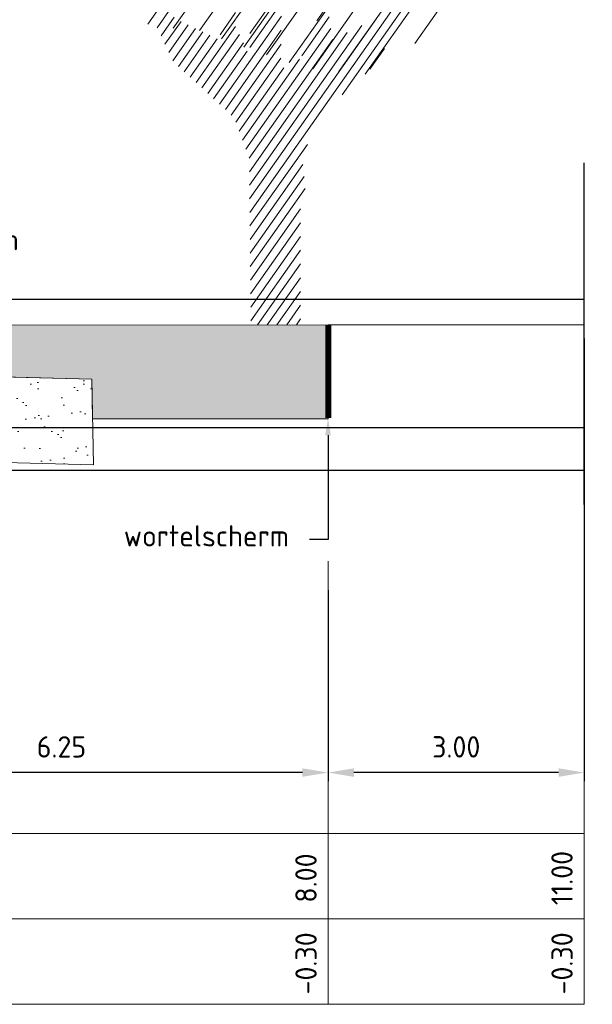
# Model space of a CAD drawing. Extents: x 102676 to 106538, y 417474 to 420545.
# Tile 77 of 112: x 104627.67 to 104634.38, y 417538.49 to 417550.02. Entities that reach past the tile are written whole.
import ezdxf
from ezdxf import colors
from ezdxf.entities.mleader import LeaderData, LeaderLine
from ezdxf.math import Vec2, Vec3

# ---------------------------------------------------------------- set-up
doc = ezdxf.new("R2010")
doc.units = 0
for name, pattern in [('AL-NAP_LIJN', [15.25, 12, -1.5, 0.25, -1.5]), ('DASHED2', [0.375, 0.25, -0.125]), ('XX-AFBREEK', [7, 4, -1, 1, -1])]:
    doc.linetypes.add(name, pattern=pattern)
doc.layers.get('0').update_dxf_attribs({"lineweight": 25})
doc.layers.get('DEFPOINTS').update_dxf_attribs({"lineweight": 25})
for name, color, linetype, lineweight in [('00-Straatbomen-nieuw', 252, 'Continuous', 0), ('B-WE-GR-MAAIVELD-O', 90, 'Continuous', 18), ('B-WE-GW-GROND_ZAND_FUNDERINGSZAND-AD-200', 252, 'Continuous', 18), ('B-WE-GW-GROND_ZAND_FUNDERINGSZAND-O', 252, 'Continuous', 18), ('N-ONTWERP-BOMEN', 104, 'Continuous', 0), ('N-WE-GR-BOMENGROND-AD-200', 252, 'Continuous', 18), ('N-WE-GR-BOMENGROND-O', 252, 'Continuous', 18), ('X-XX-AL-AFBREEKLIJN-GD', 7, 'XX-AFBREEK', 25), ('X-XX-AL-NAP-G', 7, 'AL-NAP_LIJN', 25)]:
    doc.layers.add(name, color=color, linetype=linetype, lineweight=lineweight)
doc.layers.add('B-WE-GW-HOOGTE_GRONDWATERSTAND-GD', color=7, linetype='Continuous', lineweight=25, true_color=0x0c04fb)
doc.layers.add('N-BOOMWORTELGELEIDINGSSCHERM', color=7, linetype='Continuous')
doc.styles.add('NLCS-ISO', font='NLCS-ISO.ttf')
doc.styles.get("Standard").update_dxf_attribs({"font": 'arial.ttf'})
doc.dimstyles.new('Beens', dxfattribs={"dimtxt": 2.5, "dimasz": 2.5, "dimexe": 1.25, "dimexo": 0.625, "dimtad": 1, "dimtxsty": 'Standard', "dimcen": 2.5, "dimadec": 0, "dimazin": 0, "dimtfac": 1, "dimtmove": 0, "dimatfit": 3, "dimfxl": 1, "dimarcsym": 0})
doc.dimstyles.new('ISO-25', dxfattribs={"dimtxt": 2.5, "dimasz": 2.5, "dimexe": 1.25, "dimexo": 0.625, "dimtad": 1, "dimtxsty": 'Standard', "dimcen": 2.5, "dimadec": 0, "dimazin": 0, "dimtfac": 1, "dimtmove": 0, "dimatfit": 3, "dimfxl": 1, "dimarcsym": 0})

# ---------------------------------------------------------------- blocks, each defined once
blk = doc.blocks.new('hatchboom-14')
at = {"layer": 'N-ONTWERP-BOMEN', "color": 252, "linetype": 'Continuous'}
for p, q in [((-1374.6, 2254.7), (2573.8, 6203.1)), ((-1107, 2223.6), (2661.6, 5992.2)), ((-826.2, 2205.7), (2749.5, 5781.3)), ((-589.7, 2143.3), (2819.2, 5552.3)), ((-353.4, 2081), (2885, 5319.3)), ((-111.7, 2023.9), (2950.8, 5086.4)), ((130.1, 1967), (2945, 4781.9)), ((380.8, 1918.9), (2934.3, 4472.4)), ((659.1, 1898.5), (2926.4, 4165.7)), ((940, 1880.6), (2829.1, 3769.7)), ((1468.6, 2110.5), (2496.6, 3138.4)), ((-290, 843.5), (1564.4, 2697.9)), ((-289.1, 2183.9), (52.5, 2525.5)), ((-1276, 2227.4), (-1130.4, 2373.1)), ((-290.3, 2079.6), (50.2, 2420.2)), ((423.9, 2278.6), (542.6, 2397.4)), ((695.4, 1725.9), (1354.7, 2385.1)), ((-1234.7, 2165.7), (-1094, 2306.4)), ((-612.4, 1654.5), (48, 2314.9)), ((-606.7, 2175.5), (-440.5, 2341.7)), ((-291.4, 945.1), (1060.6, 2297.1)), ((266.2, 2017.9), (557.3, 2309.1)), ((-1193.3, 2104), (-1022.3, 2275)), ((-1152, 2042.3), (-945.4, 2248.9)), ((-1110.6, 1980.7), (-868.4, 2222.9)), ((-862.5, 1816.6), (-441.3, 2237.9)), ((-331.3, 1317.4), (572.1, 2220.7)), ((-292.8, 1046.7), (904.9, 2244.4)), ((-1050, 1938.2), (-791.4, 2196.8)), ((-987.5, 1897.7), (-714.4, 2170.8)), ((-925, 1857.2), (-637.4, 2144.7)), ((-800, 1776.1), (-399.8, 2176.3)), ((-549.9, 1613.9), (45.7, 2209.6)), ((-294.3, 1148.3), (749, 2191.6)), ((-737.4, 1735.6), (-358.3, 2114.7)), ((-487.4, 1573.4), (43.4, 2104.3)), ((-295.8, 1249.9), (593.2, 2138.9)), ((988.6, 1916), (1145.1, 2072.5)), ((-675, 1695), (-316.9, 2053.1)), ((-437.7, 1520.1), (41.2, 1999)), ((-402.2, 1452.5), (72.7, 1927.5)), ((-366.7, 1385), (239.2, 1990.9)), ((-288.5, 741.9), (323.3, 1353.7)), ((-287.1, 640.3), (275.5, 1202.9)), ((-285.6, 538.7), (288.6, 1112.9)), ((-284.2, 437), (301.7, 1023)), ((-282.8, 335.5), (251, 869.3)), ((-281.4, 233.8), (251, 766.2)), ((-279.9, 132.3), (251, 663.2)), ((-278.5, 30.6), (251, 560.2)), ((-206.1, 0), (251, 457.1)), ((-103.1, 0), (251, 354.1)), ((0, 0), (251, 251)), ((103.1, 0), (251, 148)), ((206.1, 0), (251, 45))]:
    blk.add_line(p, q, dxfattribs=at)
blk = doc.blocks.new('*D177')
at = {"layer": 'DEFPOINTS', "color": 0, "transparency": 16777216}
for p in [(104631.286, 417546.742, 0.333), (104631.382, 417546.742), (104631.287, 417546.443, 0.556)]:
    blk.add_point(p, dxfattribs=at)
at = {"color": 0, "lineweight": 18, "transparency": 16777216, "insert": (104631.027, 417538.967), "char_height": 0.125, "attachment_point": 5, "rotation": 90}
blk.add_mtext('{\\fNLCS-ISO|b0|i0|c0|p34;\\H2x;-0.30}', dxfattribs=at)
blk = doc.blocks.new('*D178')
at = {"layer": 'DEFPOINTS', "color": 0, "transparency": 16777216}
for p in [(104634.286, 417546.742, 0.333), (104634.382, 417546.742), (104634.287, 417546.443, 0.556)]:
    blk.add_point(p, dxfattribs=at)
at = {"color": 0, "lineweight": 18, "transparency": 16777216, "insert": (104634.027, 417538.967), "char_height": 0.125, "attachment_point": 5, "rotation": 90}
blk.add_mtext('{\\fNLCS-ISO|b0|i0|c0|p34;\\H2x;-0.30}', dxfattribs=at)
blk = doc.blocks.new('*D182')
at = {"color": 0, "lineweight": -2, "transparency": 16777216}
for p, q in [((104634.287, 417546.283), (104634.287, 417541.101)), ((104631.287, 417542.871), (104631.287, 417541.101)), ((104633.987, 417541.201), (104631.587, 417541.201))]:
    blk.add_line(p, q, dxfattribs=at)
at = {"color": 0, "transparency": 16777216}
for points in [[(104631.587, 417541.251), (104631.587, 417541.151), (104631.287, 417541.201)], [(104633.987, 417541.251), (104633.987, 417541.151), (104634.287, 417541.201)]]:
    blk.add_solid(points, dxfattribs=at)
at = {"layer": 'DEFPOINTS', "color": 0, "transparency": 16777216}
for p in [(104634.287, 417546.443, 0.111), (104631.287, 417543.031), (104631.287, 417541.201)]:
    blk.add_point(p, dxfattribs=at)
at = {"color": 0, "lineweight": 18, "transparency": 16777216, "insert": (104632.787, 417541.502), "char_height": 0.25, "attachment_point": 5, "style": 'NLCS-ISO'}
blk.add_mtext('3.00', dxfattribs=at)
blk = doc.blocks.new('*D184')
at = {"color": 0, "lineweight": -2, "transparency": 16777216}
for p, q in [((104625.037, 417544.177), (104625.037, 417541.101)), ((104631.285, 417543.338), (104631.285, 417541.101)), ((104630.985, 417541.201), (104625.337, 417541.201))]:
    blk.add_line(p, q, dxfattribs=at)
at = {"color": 0, "transparency": 16777216}
for points in [[(104625.337, 417541.251), (104625.337, 417541.151), (104625.037, 417541.201)], [(104630.985, 417541.251), (104630.985, 417541.151), (104631.285, 417541.201)]]:
    blk.add_solid(points, dxfattribs=at)
at = {"layer": 'DEFPOINTS', "color": 0, "transparency": 16777216}
for p in [(104625.037, 417544.337), (104631.285, 417543.498), (104625.037, 417541.201)]:
    blk.add_point(p, dxfattribs=at)
at = {"color": 0, "lineweight": 18, "transparency": 16777216, "insert": (104628.161, 417541.502), "char_height": 0.25, "attachment_point": 5, "style": 'NLCS-ISO'}
blk.add_mtext('6.25', dxfattribs=at)

msp = doc.modelspace()

# ---------------------------------------------------------------- hatches: boundary and pattern name
at = {"layer": 'B-WE-GW-GROND_ZAND_FUNDERINGSZAND-AD-200'}
h = msp.add_hatch(dxfattribs=at)
h.set_pattern_fill('AGW-GROND_ZAND_FUNDERINGSZAND-SO', color=256, scale=0.2, pattern_type=2)
h.set_pattern_definition([(37.5, (-1931.5647, -3420.7684), (-0.01259867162, 0.3853647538), [0, -0.304, 0, -0.34, 0, -0.325]), (7.5, (-1931.5647, -3420.7684), (0.35395534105, 0.56442921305), [0, -0.164, 0, -0.274, 0, -0.105]), (327.5, (-1931.8107, -3420.7684), (0.62282837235, 0.0011318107), [0, -0.1, 0, -0.36, 0, -0.47]), (317.5, (-1931.8107, -3420.7684), (0.6012253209, 0.175535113), [0, -0.05, 0, -0.236, 0, -0.27])])
h.paths.add_polyline_path([(104628.5161, 417545.8059), (104623.2865, 417545.946), (104623.2365, 417545.9447), (104623.2365, 417545.2417), (104628.5274, 417545.2417)])
h.paths.add_polyline_path([(104628.5274, 417545.2417), (104623.2365, 417545.2417), (104623.2365, 417545.0417), (104628.5314, 417545.0417)])
h.paths.add_polyline_path([(104623.2365, 417545.2417), (104618.0461, 417545.2417), (104618.0421, 417545.0417), (104623.2365, 417545.0417)])
h.paths.add_polyline_path([(104623.2365, 417545.9447), (104618.0573, 417545.8045), (104618.0461, 417545.2417), (104623.2365, 417545.2417)])
edge = h.paths.add_edge_path()
edge.add_arc((104621.5418, 417544.6251), 0.2117, 0, 360)
edge = h.paths.add_edge_path()
edge.add_arc((104625.0366, 417544.5424), 0.205, 0, 360)
edge = h.paths.add_edge_path()
edge.add_arc((104623.2865, 417544.967), 0.1323, 247.79454, 394.3538)
edge.add_line((104623.3958, 417545.0417), (104628.5314, 417545.0417))
edge.add_line((104628.5314, 417545.0417), (104628.5361, 417544.8059))
edge.add_line((104628.5361, 417544.8059), (104626.0144, 417544.8723))
edge.add_line((104626.0144, 417544.8723), (104625.5951, 417544.0291))
edge.add_line((104625.5951, 417544.0291), (104623.2365, 417544.0329))
edge.add_line((104623.2365, 417544.0329), (104623.2365, 417544.8446))
edge = h.paths.add_edge_path()
edge.add_arc((104623.2865, 417544.967), 0.1323, 145.6462, 247.79454)
edge.add_line((104623.2365, 417544.8446), (104623.2365, 417544.0329))
edge.add_line((104623.2365, 417544.0329), (104621.0266, 417544.0365))
edge.add_line((104621.0266, 417544.0365), (104620.608, 417544.8737))
edge.add_line((104620.608, 417544.8737), (104618.0373, 417544.8045))
edge.add_line((104618.0373, 417544.8045), (104618.0421, 417545.0417))
edge.add_line((104618.0421, 417545.0417), (104623.1773, 417545.0417))
at = {"layer": 'N-WE-GR-BOMENGROND-AD-200'}
h = msp.add_hatch(dxfattribs=at)
h.set_pattern_fill('AGR-BOMENGROND-SO', color=253, scale=0.1, pattern_type=2)
h.set_pattern_definition([(0, (-1930.76252, -3300.4677), (0, 0.25), [0, -0.288675]), (0, (-1930.796, -3300.5927), (0.288675, 0.5), [0.066988, -0.510362]), (30, (-1930.72903, -3300.5927), (0.2886752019, 0.49999988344), [0.066988, -0.933012]), (60, (-1930.671, -3300.5592), (-0.2886752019, 0.49999988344), [0.066988, -0.510362]), (90, (-1930.63752, -3300.5012), (-0.288675, 0.5), [0.066988, -0.933012]), (120, (-1930.6375, -3300.4342), (-0.5773502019, -1.1656e-07), [0.066988, -0.510362]), (150, (-1930.67102, -3300.3762), (-0.5773502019, 1.1656e-07), [0.066988, -0.933012]), (180, (-1930.72903, -3300.3427), (-0.288675, -0.5), [0.066988, -0.510362]), (210, (-1930.79602, -3300.3427), (-0.2886752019, -0.49999988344), [0.066988, -0.933012]), (240, (-1930.85403, -3300.3762), (0.2886752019, -0.49999988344), [0.066988, -0.510362]), (270, (-1930.88752, -3300.4342), (0.288675, -0.5), [0.066988, -0.933012]), (300, (-1930.8875, -3300.5012), (0.5773502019, 1.1656e-07), [0.066988, -0.510362]), (330, (-1930.85403, -3300.5592), (0.5773502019, -1.1656e-07), [0.066988, -0.933012])])
h.paths.add_polyline_path([(104631.2865, 417546.442), (104626.9857, 417546.4413), (104626.9855, 417546.3413), (104627.1355, 417546.341), (104627.1349, 417546.1427), (104627.2851, 417546.1386), (104627.2846, 417545.8388), (104628.5161, 417545.8059), (104628.5254, 417545.3417), (104631.2865, 417545.3417)])
h.paths.add_polyline_path([(104619.2868, 417546.1386), (104619.4365, 417546.1426), (104619.4359, 417546.3416), (104619.5859, 417546.3416), (104619.5859, 417546.4419), (104615.2865, 417546.4419), (104615.2865, 417545.3417), (104618.0481, 417545.3417), (104618.0573, 417545.8045), (104619.2868, 417545.838)])

# ---------------------------------------------------------------- linework, layer by layer
at = {"lineweight": 18, "elevation": 0.1111, "flags": 128}
for points in [[(104634.2865, 417546.4428), (104634.2865, 417538.4875)], [(104631.2856, 417543.6766), (104631.2865, 417538.4875)], [(104603.4266, 417540.4875), (104612.9431, 417540.4876), (104634.2865, 417540.4876)]]:
    msp.add_lwpolyline(points, dxfattribs=at)
at = {"lineweight": 18, "flags": 128}
for points in [[(104603.4265, 417540.4875), (104603.4266, 417538.4875), (104613.1311, 417538.4875), (104634.2865, 417538.4875)], [(104603.4266, 417539.4875), (104612.9433, 417539.4876), (104634.2865, 417539.4876)]]:
    msp.add_lwpolyline(points, dxfattribs=at)
at = {"layer": 'B-WE-GR-MAAIVELD-O', "color": 252, "elevation": 0.1111}
msp.add_lwpolyline([(104631.2865, 417546.4073), (104631.2865, 417546.4428), (104633.8602, 417546.4428), (104634.2865, 417546.4428)], dxfattribs=at)
at = {"layer": 'B-WE-GW-GROND_ZAND_FUNDERINGSZAND-O', "elevation": 0.1111}
msp.add_lwpolyline([(104618.0573, 417545.8045), (104618.0373, 417544.8045), (104620.608, 417544.8737), (104621.0266, 417544.0365), (104625.5951, 417544.0291), (104626.0144, 417544.8723), (104628.5361, 417544.8059), (104628.5161, 417545.8059), (104623.2865, 417545.9459), (104623.2865, 417545.9459), (104618.0573, 417545.8045)], dxfattribs=at)
at = {"layer": 'B-WE-GW-HOOGTE_GRONDWATERSTAND-GD', "elevation": 0.1111}
for points in [[(104603.4266, 417545.2417), (104612.9418, 417545.2417), (104634.2865, 417545.2417)], [(104625.0846, 417544.7417), (104634.2865, 417544.7417)]]:
    msp.add_lwpolyline(points, dxfattribs=at)
at = {"layer": 'N-BOOMWORTELGELEIDINGSSCHERM', "color": 1, "linetype": 'DASHED2', "ltscale": 0.2, "transparency": 33554687, "const_width": 0.07, "elevation": 0.1111, "flags": 128}
msp.add_lwpolyline([(104631.2865, 417545.3513), (104631.2865, 417546.4417)], dxfattribs=at)
at = {"layer": 'N-WE-GR-BOMENGROND-O', "color": 253, "elevation": 0.1111}
msp.add_lwpolyline([(104627.1355, 417546.341), (104626.9855, 417546.3413), (104626.9857, 417546.4413), (104631.2865, 417546.442), (104631.2865, 417545.3417), (104628.5254, 417545.3417), (104628.5161, 417545.8059), (104627.2846, 417545.8388), (104627.2851, 417546.1386), (104627.1349, 417546.1427)], close=True, dxfattribs=at)
at = {"layer": 'X-XX-AL-AFBREEKLIJN-GD', "elevation": 0.1111}
msp.add_lwpolyline([(104634.2865, 417544.3397), (104634.2865, 417548.352)], dxfattribs=at)
at = {"layer": 'X-XX-AL-NAP-G', "elevation": 0.1111}
msp.add_lwpolyline([(104634.2865, 417546.7417), (104603.4266, 417546.7417)], dxfattribs=at)

# ---------------------------------------------------------------- block references
at = {"layer": '00-Straatbomen-nieuw', "color": 253, "transparency": 33554687, "xscale": 0.0011, "yscale": 0.0015625, "zscale": 0.0015625}
msp.add_blockref('hatchboom-14', (104630.6865, 417546.442, 0.1111), dxfattribs=at)

# ---------------------------------------------------------------- texts
at = {"lineweight": 18, "char_height": 0.25, "attachment_point": 5, "rotation": 90}
for s, insert in [('{\\fNLCS-ISO|b0|i0|c0|p34;8.00}', (104631.0263, 417539.9659, 5.755)), ('{\\fNLCS-ISO|b0|i0|c0|p34;11.00}', (104634.0263, 417539.9659, 5.755))]:
    msp.add_mtext(s, dxfattribs=dict(at, insert=insert))

# ---------------------------------------------------------------- dimensions: what is measured, and where the dimension line sits
at = {"lineweight": 18}
for base, p1, p2, picture, middle in [((104631.3815, 417546.7417, -0.4446), (104631.2865, 417546.4428, 0.1111), (104631.286, 417546.7417, -0.1111), '*D177', (104631.3815, 417538.9672, -0.4446)), ((104634.3815, 417546.7417, -0.4446), (104634.2865, 417546.4428, 0.1111), (104634.286, 417546.7417, -0.1111), '*D178', (104634.3815, 417538.9672, -0.4446))]:
    dim = msp.add_linear_dim(base=base, p1=p1, p2=p2, angle=90, text='{\\fNLCS-ISO|b0|i0|c0|p34;\\H2x;-<>}', dimstyle='Beens', override={"dimtxt": 0.125, "dimasz": 0.2, "dimgap": 0.23, "dimzin": 0, "dimdsep": 46, "dimpost": '<>', "dimsah": 1, "dimse1": 1, "dimse2": 1, "dimsd1": 1, "dimsd2": 1, "dimlwd": 65534}, dxfattribs=at)
    dim.commit()
    dim.dimension.update_dxf_attribs({"geometry": picture, "text_midpoint": middle, "dimtype": 160})
dim = msp.add_linear_dim(base=(104631.2865, 417541.2007), p1=(104634.2865, 417546.4428, 0.1111), p2=(104631.2865, 417543.0311), text='<>.00', dimstyle='ISO-25', override={"dimscale": 2, "dimtxt": 0.125, "dimasz": 0.15, "dimexe": 0.05, "dimexo": 0.08, "dimgap": 0.088, "dimdsep": 46, "dimtxsty": 'NLCS-ISO'}, dxfattribs=at)
dim.commit()
dim.dimension.update_dxf_attribs({"geometry": '*D182', "text_midpoint": (104632.7865, 417541.2007), "dimtype": 160})
dim = msp.add_linear_dim(base=(104625.0366, 417541.2007), p1=(104631.2851, 417543.4978), p2=(104625.0366, 417544.3374), dimstyle='ISO-25', override={"dimscale": 2, "dimtxt": 0.125, "dimasz": 0.15, "dimexe": 0.05, "dimexo": 0.08, "dimgap": 0.088, "dimdsep": 46, "dimtxsty": 'NLCS-ISO'}, dxfattribs=at)
dim.commit()
dim.dimension.update_dxf_attribs({"geometry": '*D184', "text_midpoint": (104628.1609, 417541.2007), "dimtype": 160})

# ---------------------------------------------------------------- leaders
at = {"color": 7, "lineweight": 18}
ml = msp.add_multileader_mtext('Standard', dxfattribs=at)
ml.set_content('{\\C256;\\P\\pxql;VWA\\Pbeton Ø400mm}', color=7, style='NLCS-ISO')
ml.set_leader_properties()
ml.build(insert=Vec2(0, 0))
ml.multileader.update_dxf_attribs({"text_left_attachment_type": 2, "text_right_attachment_type": 2, "dogleg_length": 0.2068, "arrow_head_size": 0.2})
ctx = ml.context
ctx.base_point, ctx.char_height, ctx.arrow_head_size, ctx.landing_gap_size, ctx.plane_origin, ctx.plane_x_axis, ctx.plane_y_axis = Vec3(104625.3332, 417547.8166, 0.1111), 0.25, 0.2, 0.2, Vec3(104616.3282, 417572.0142, 0.1111), Vec3(1, 0, 0), Vec3(0, 1, 0)
ctx.left_attachment, ctx.right_attachment = 2, 2
notes = []
notes.append((ctx, [(1, (1, 1, 0), (104625.0343, 417547.8166, 0.1111), (1, 0, 0), 0.299, [(0, [(104625.0336, 417544.7474, 0.1111)], 0, [])])]))
ctx.mtext.insert, ctx.mtext.text_direction, ctx.mtext.width, ctx.mtext.line_spacing_style, ctx.mtext.flow_direction = Vec3(104625.5332, 417548.3999, 0.1111), Vec3(1, 0, 0), 2.522326, 2, 5
for ctx, leaders in notes:
    for number, flags, end, landing, length, lines in leaders:
        leader = LeaderData()
        leader.index, (leader.has_last_leader_line, leader.has_dogleg_vector, leader.attachment_direction) = number, flags
        leader.last_leader_point, leader.dogleg_vector, leader.dogleg_length = Vec3(end), Vec3(landing), length
        for number, points, colour, breaks in lines:
            line = LeaderLine()
            line.index, line.vertices, line.color, line.breaks = number, Vec3.list(points), colors.encode_raw_color(colour), breaks
            leader.lines.append(line)
        ctx.leaders.append(leader)

# ---------------------------------------------------------------- next in the draw order: leaders
ml = msp.add_multileader_mtext('Standard', dxfattribs=at)
ml.set_content('{\\C256;wortelscherm}', color=7, style='NLCS-ISO')
ml.set_leader_properties()
ml.build(insert=Vec2(0, 0))
ml.multileader.update_dxf_attribs({"text_left_attachment_type": 2, "text_right_attachment_type": 2, "dogleg_length": 0.2068, "arrow_head_size": 0.2})
ctx = ml.context
ctx.base_point, ctx.char_height, ctx.arrow_head_size, ctx.landing_gap_size, ctx.plane_origin, ctx.plane_x_axis, ctx.plane_y_axis = Vec3(104628.6914, 417543.9314), 0.25, 0.2, 0.2, Vec3(104639.9889, 417574.0365), Vec3(1, 0.0000374, 0), Vec3(-0.0000374, 1, 0)
ctx.left_attachment, ctx.right_attachment = 2, 2
notes = []
notes.append((ctx, [(1, (1, 1, 0), (104631.2845, 417543.9315), (-1, -0.0000374, 0), 0.2182, [(0, [(104631.2845, 417545.3513)], 0, [])])]))
ctx.mtext.insert, ctx.mtext.text_direction, ctx.mtext.rotation, ctx.mtext.width, ctx.mtext.defined_height, ctx.mtext.line_spacing_style, ctx.mtext.flow_direction = Vec3(104628.8914, 417544.0981), Vec3(1, 0.0000374, 0), 0.0000374, 3.106618, 2.0577, 2, 5
ctx.mtext.has_bg_fill, ctx.mtext.bg_color, ctx.mtext.bg_scale_factor, ctx.mtext.bg_transparency, ctx.mtext.use_window_bg_color = 1, -1027028792, 1.5, 0, 1
for ctx, leaders in notes:
    for number, flags, end, landing, length, lines in leaders:
        leader = LeaderData()
        leader.index, (leader.has_last_leader_line, leader.has_dogleg_vector, leader.attachment_direction) = number, flags
        leader.last_leader_point, leader.dogleg_vector, leader.dogleg_length = Vec3(end), Vec3(landing), length
        for number, points, colour, breaks in lines:
            line = LeaderLine()
            line.index, line.vertices, line.color, line.breaks = number, Vec3.list(points), colors.encode_raw_color(colour), breaks
            leader.lines.append(line)
        ctx.leaders.append(leader)

doc.saveas('drawing.dxf')
